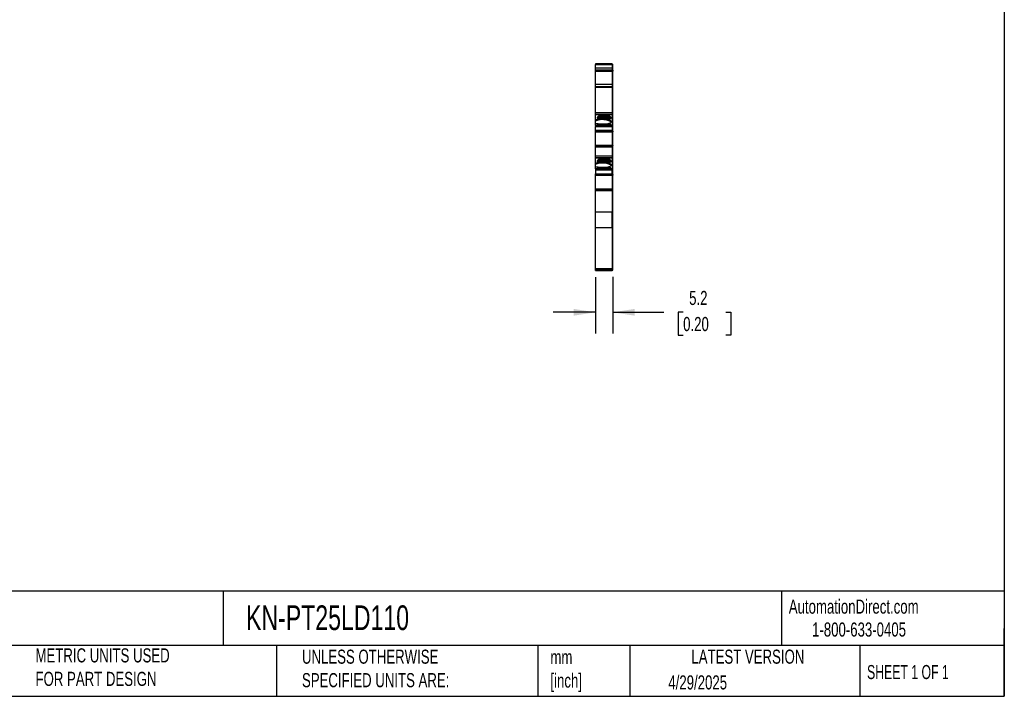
# Model space of a CAD drawing. Header units: millimetres. Extents: x 13 to 546, y 13 to 419.
# Tile 6 of 10: x 250 to 546, y 13 to 216. Entities that reach past the tile are written whole.
import ezdxf

# ---------------------------------------------------------------- set-up
doc = ezdxf.new("R2010")
doc.units = ezdxf.units.MM
doc.header["$LTSCALE"] = 2
doc.linetypes.add('SLD-Solid', pattern=[0])
doc.layers.add('DIMENSIONS', color=140, linetype='SLD-Solid', lineweight=25)
doc.layers.add('TEXT', color=140, linetype='SLD-Solid', lineweight=25)
doc.styles.add('SLDTEXTSTYLE0', font='TXT', dxfattribs={"width": 0.7})
doc.styles.add('SLDTEXTSTYLE1', font='TXT', dxfattribs={"width": 0.65})
doc.dimstyles.new('SLDDIMSTYLE1', dxfattribs={"dimtxt": 4.316016, "dimasz": 6.604, "dimexe": 0, "dimexo": 0.0625, "dimgap": 1.079004, "dimtad": 0, "dimtih": 1, "dimtoh": 1, "dimrnd": 1e-09, "dimzin": 12, "dimdsep": 46, "dimtxsty": 'SLDTEXTSTYLE0', "dimsah": 1, "dimcen": 0.09, "dimadec": 0, "dimazin": 3, "dimtfac": 1, "dimtmove": 0, "dimatfit": 0, "dimfxl": 0, "dimfrac": 2, "dimtolj": 1, "dimtzin": 12, "dimarcsym": 0})

# ---------------------------------------------------------------- blocks, each defined once
blk = doc.blocks.new('_D_3')
at = {"layer": 'DIMENSIONS'}
for p, q in [((423.37, 138.54), (423.37, 121.68)), ((428.52, 138.63), (428.52, 121.68)), ((423.37, 128.03), (410.67, 128.03)), ((428.52, 128.03), (443.82, 128.03)), ((449.67, 128.03), (448.22, 128.03)), ((448.22, 128.03), (448.22, 121.17)), ((462.5, 128.03), (463.95, 128.03)), ((463.95, 128.03), (463.95, 121.17)), ((448.22, 121.17), (449.67, 121.17)), ((463.95, 121.17), (462.5, 121.17))]:
    blk.add_line(p, q, dxfattribs=at)
for points in [[(423.37, 128.03), (416.76, 129.04), (416.76, 127.01)], [(428.52, 128.03), (435.12, 127.01), (435.12, 129.04)]]:
    blk.add_solid(points, dxfattribs=at)
at = {"layer": 'DIMENSIONS', "char_height": 4.233, "attachment_point": 1, "style": 'SLDTEXTSTYLE0'}
for s, insert in [('5.2', (451.47, 134.45)), ('0.20', (449.67, 126.62))]:
    blk.add_mtext(s, dxfattribs=dict(at, insert=insert))

msp = doc.modelspace()

# ---------------------------------------------------------------- linework, layer by layer
for p, q in [((428.366, 202.688), (423.366, 202.688)), ((423.366, 202.688), (423.366, 202.465)), ((423.366, 202.688), (423.759, 202.688)), ((423.759, 202.688), (423.366, 202.688)), ((424.241, 202.688), (423.366, 202.688)), ((423.366, 202.465), (428.366, 202.465)), ((423.366, 201.34), (423.366, 202.465)), ((428.366, 201.34), (423.366, 201.34)), ((423.366, 200.781), (423.366, 201.34)), ((424.166, 202.688), (423.866, 202.688)), ((423.866, 202.688), (423.866, 202.688)), ((423.866, 202.688), (424.166, 202.688)), ((424.166, 202.688), (423.966, 202.688)), ((423.966, 202.688), (423.966, 202.688)), ((423.966, 202.688), (424.166, 202.688)), ((424.241, 202.688), (424.166, 202.688)), ((424.166, 202.688), (424.166, 202.688)), ((424.166, 202.688), (424.166, 202.688)), ((424.166, 202.688), (424.366, 202.688)), ((427.715, 202.688), (424.166, 202.688)), ((424.166, 202.688), (427.715, 202.688)), ((424.366, 202.688), (427.516, 202.688)), ((427.516, 202.688), (427.716, 202.688)), ((427.716, 202.688), (427.641, 202.688)), ((428.366, 202.688), (427.641, 202.688)), ((427.715, 202.688), (427.916, 202.688)), ((427.916, 202.688), (427.715, 202.688)), ((427.716, 202.688), (427.716, 202.688)), ((427.716, 202.688), (428.016, 202.688)), ((428.016, 202.688), (427.716, 202.688)), ((427.716, 202.688), (427.716, 202.688)), ((427.916, 202.688), (427.916, 202.688)), ((428.016, 202.688), (428.016, 202.688)), ((428.116, 202.688), (428.116, 202.688)), ((428.366, 202.688), (428.366, 202.465)), ((428.366, 202.688), (428.366, 202.688)), ((428.366, 202.588), (428.516, 202.588)), ((428.366, 202.588), (428.516, 202.588)), ((428.366, 202.465), (428.366, 201.34)), ((428.366, 202.44), (428.516, 202.44)), ((428.366, 201.383), (428.516, 201.383)), ((428.366, 201.34), (428.366, 200.781)), ((428.516, 201.383), (428.516, 202.44)), ((428.516, 200.873), (428.516, 201.383)), ((428.366, 200.781), (423.366, 200.781)), ((423.366, 200.781), (423.366, 200.765)), ((423.366, 200.765), (428.266, 200.765)), ((423.366, 200.435), (423.366, 200.718)), ((423.366, 200.435), (428.366, 200.435)), ((423.366, 196.62), (423.366, 200.435)), ((428.266, 200.765), (428.266, 200.726)), ((428.266, 200.726), (428.366, 200.726)), ((428.266, 200.726), (428.266, 200.717)), ((428.266, 200.717), (428.366, 200.717)), ((428.366, 200.873), (428.516, 200.873)), ((428.366, 200.823), (428.516, 200.823)), ((428.366, 200.817), (428.516, 200.817)), ((428.366, 200.806), (428.516, 200.806)), ((428.366, 200.765), (428.366, 200.781)), ((428.366, 200.677), (428.366, 200.435)), ((428.366, 200.435), (428.366, 196.62)), ((428.516, 200.41), (428.366, 200.41)), ((428.516, 200.862), (428.516, 200.873)), ((428.516, 200.823), (428.516, 200.862)), ((428.516, 196.56), (428.516, 200.41)), ((423.366, 196.58), (428.366, 196.58)), ((423.366, 196.51), (428.366, 196.51)), ((423.366, 195.737), (423.366, 196.51)), ((428.366, 195.737), (423.366, 195.737)), ((423.366, 195.737), (423.366, 195.659)), ((423.366, 195.659), (428.366, 195.659)), ((423.366, 187.883), (423.366, 195.659)), ((428.366, 196.51), (428.366, 195.737)), ((428.366, 196.479), (428.516, 196.479)), ((428.366, 196.416), (428.516, 196.416)), ((428.366, 195.737), (428.366, 195.659)), ((428.366, 195.711), (428.516, 195.711)), ((428.366, 195.659), (428.366, 187.883)), ((428.366, 195.659), (428.516, 195.659)), ((428.516, 195.711), (428.516, 196.416)), ((428.516, 187.883), (428.516, 195.659)), ((428.366, 187.883), (423.366, 187.883)), ((423.366, 187.475), (423.366, 187.883)), ((428.366, 187.475), (423.366, 187.475)), ((423.366, 187.475), (423.366, 187.473)), ((423.366, 187.473), (424.066, 187.473)), ((423.366, 187.337), (423.366, 187.473)), ((425.158, 187.337), (423.366, 187.337)), ((423.366, 185.797), (423.366, 187.337)), ((424.166, 186.598), (423.866, 186.598)), ((423.866, 186.598), (423.866, 186.251)), ((424.166, 186.405), (423.866, 186.405)), ((424.066, 187.473), (424.066, 187.337)), ((424.166, 186.871), (424.166, 186.598)), ((424.166, 186.598), (424.166, 186.405)), ((424.241, 186.851), (424.241, 186.603)), ((424.241, 186.603), (425.354, 186.603)), ((425.354, 186.489), (424.241, 186.489)), ((424.241, 186.489), (424.241, 186.382)), ((425.464, 186.382), (424.241, 186.382)), ((425.354, 186.301), (424.241, 186.301)), ((424.241, 186.297), (424.241, 186.191)), ((424.241, 186.297), (425.354, 186.297)), ((424.566, 186.923), (424.366, 186.923)), ((424.541, 186.89), (424.391, 186.89)), ((425.087, 187.121), (424.959, 187.059)), ((426.794, 187.121), (425.087, 187.121)), ((425.354, 186.489), (425.354, 186.603)), ((425.354, 186.301), (425.354, 186.297)), ((425.426, 186.292), (425.354, 186.3)), ((425.38, 187.185), (426.501, 187.185)), ((425.464, 186.382), (425.462, 186.456)), ((425.578, 186.391), (425.578, 186.408)), ((426.304, 186.408), (426.303, 186.391)), ((426.417, 186.382), (426.419, 186.456)), ((427.641, 186.382), (426.417, 186.382)), ((426.527, 186.489), (426.527, 186.603)), ((426.527, 186.603), (427.641, 186.603)), ((427.641, 186.489), (426.527, 186.489)), ((427.641, 186.301), (426.527, 186.301)), ((426.527, 186.301), (426.527, 186.297)), ((427.641, 186.297), (426.527, 186.297)), ((428.366, 187.337), (426.723, 187.337)), ((426.922, 187.059), (426.794, 187.121)), ((427.516, 186.923), (427.315, 186.923)), ((427.491, 186.89), (427.341, 186.89)), ((427.641, 186.603), (427.641, 186.851)), ((427.641, 186.382), (427.641, 186.489)), ((427.641, 186.191), (427.641, 186.297)), ((427.716, 186.598), (427.716, 186.871)), ((428.016, 186.598), (427.716, 186.598)), ((427.716, 186.405), (427.716, 186.598)), ((428.016, 186.405), (427.716, 186.405)), ((428.366, 187.473), (427.816, 187.473)), ((427.816, 187.473), (427.816, 187.337)), ((428.016, 186.251), (428.016, 186.598)), ((428.366, 187.883), (428.366, 187.475)), ((428.366, 187.883), (428.516, 187.883)), ((428.366, 187.473), (428.366, 187.475)), ((428.366, 187.473), (428.366, 187.337)), ((428.516, 187.468), (428.366, 187.468)), ((428.366, 187.462), (428.516, 187.462)), ((428.366, 187.337), (428.366, 184.122)), ((428.366, 187.229), (428.516, 187.229)), ((428.516, 187.462), (428.516, 187.468)), ((428.516, 187.31), (428.516, 187.462)), ((428.516, 184.026), (428.516, 187.229)), ((423.759, 185.797), (423.366, 185.797)), ((423.366, 185.552), (423.366, 185.797)), ((423.58, 185.552), (423.366, 185.552)), ((423.366, 184.761), (423.366, 185.552)), ((423.366, 184.761), (423.759, 184.761)), ((423.366, 184.122), (423.366, 184.761)), ((428.366, 184.122), (423.366, 184.122)), ((423.366, 184.122), (423.366, 183.833)), ((423.366, 183.833), (428.366, 183.833)), ((423.366, 182.667), (423.366, 183.833)), ((423.866, 186.251), (424.166, 186.251)), ((423.966, 184.438), (423.966, 184.229)), ((424.149, 184.296), (424.166, 184.49)), ((427.732, 184.296), (424.149, 184.296)), ((424.166, 186.251), (424.166, 186.172)), ((427.715, 184.49), (424.166, 184.49)), ((424.166, 184.177), (427.715, 184.177)), ((424.241, 186.191), (424.241, 186.132)), ((424.366, 186.12), (427.516, 186.12)), ((427.491, 186.153), (424.391, 186.153)), ((427.491, 186.12), (427.491, 186.153)), ((427.641, 186.132), (427.641, 186.191)), ((427.715, 184.49), (427.732, 184.296)), ((427.716, 186.172), (427.716, 186.251)), ((427.716, 186.251), (428.016, 186.251)), ((427.916, 184.229), (427.916, 184.438)), ((428.116, 185.227), (428.116, 185.331)), ((428.366, 184.122), (428.366, 183.833)), ((428.366, 184.026), (428.516, 184.026)), ((428.366, 183.833), (428.366, 182.667)), ((428.366, 183.833), (428.516, 183.833)), ((428.516, 182.739), (428.516, 183.833)), ((428.366, 182.667), (423.366, 182.667)), ((423.366, 182.342), (423.366, 182.667)), ((428.366, 182.342), (423.366, 182.342)), ((423.366, 182.267), (423.366, 182.292)), ((423.366, 182.267), (428.366, 182.267)), ((423.366, 178.068), (423.366, 182.267)), ((428.366, 182.739), (428.516, 182.739)), ((428.366, 182.667), (428.366, 182.342)), ((428.366, 182.442), (428.516, 182.442)), ((428.366, 182.342), (428.366, 182.267)), ((428.516, 182.267), (428.366, 182.267)), ((428.366, 182.267), (428.366, 178.068)), ((428.516, 182.442), (428.516, 182.739)), ((428.516, 182.442), (428.516, 182.267)), ((428.516, 178.068), (428.516, 182.267)), ((428.366, 178.068), (423.366, 178.068)), ((423.366, 178.043), (423.366, 178.068)), ((423.366, 177.993), (428.366, 177.993)), ((423.366, 177.668), (423.366, 177.993)), ((423.366, 177.993), (428.266, 177.993)), ((423.366, 177.993), (423.366, 177.993)), ((423.366, 177.668), (428.366, 177.668)), ((423.366, 174.864), (423.366, 177.668)), ((428.266, 177.993), (428.266, 177.993)), ((428.366, 177.993), (428.266, 177.993)), ((428.366, 178.068), (428.366, 178.043)), ((428.366, 178.068), (428.516, 178.068)), ((428.366, 177.993), (428.366, 177.668)), ((428.366, 177.993), (428.366, 177.993)), ((428.366, 177.993), (428.366, 177.993)), ((428.366, 177.893), (428.516, 177.893)), ((428.366, 177.893), (428.516, 177.893)), ((428.366, 177.668), (428.366, 174.864)), ((428.366, 177.597), (428.516, 177.597)), ((428.516, 178.068), (428.516, 177.974)), ((428.516, 177.597), (428.516, 177.893)), ((428.516, 177.893), (428.516, 177.893)), ((428.516, 174.864), (428.516, 177.597)), ((428.366, 174.864), (423.366, 174.864)), ((423.366, 174.456), (423.366, 174.864)), ((428.366, 174.456), (423.366, 174.456)), ((423.366, 174.456), (423.366, 174.454)), ((423.366, 174.454), (424.066, 174.454)), ((423.366, 174.318), (423.366, 174.454)), ((424.066, 174.454), (424.066, 174.318)), ((428.366, 174.454), (427.816, 174.454)), ((427.816, 174.454), (427.816, 174.318)), ((428.366, 174.864), (428.366, 174.456)), ((428.366, 174.864), (428.516, 174.864)), ((428.366, 174.454), (428.366, 174.456)), ((428.366, 174.454), (428.366, 174.318)), ((428.516, 174.449), (428.366, 174.449)), ((428.366, 174.443), (428.516, 174.443)), ((428.516, 174.443), (428.516, 174.449)), ((428.516, 174.291), (428.516, 174.443)), ((425.158, 174.318), (423.366, 174.318)), ((423.366, 172.778), (423.366, 174.318)), ((423.759, 172.778), (423.366, 172.778)), ((423.366, 172.533), (423.366, 172.778)), ((423.58, 172.533), (423.366, 172.533)), ((423.366, 171.743), (423.366, 172.533)), ((423.366, 171.743), (423.759, 171.743)), ((423.366, 171.104), (423.366, 171.743)), ((424.166, 173.579), (423.866, 173.579)), ((423.866, 173.579), (423.866, 173.232)), ((424.166, 173.386), (423.866, 173.386)), ((423.866, 173.232), (424.166, 173.232)), ((424.166, 173.852), (424.166, 173.579)), ((424.166, 173.579), (424.166, 173.386)), ((424.166, 173.232), (424.166, 173.153)), ((424.241, 173.833), (424.241, 173.585)), ((424.241, 173.585), (425.354, 173.585)), ((425.354, 173.471), (424.241, 173.471)), ((424.241, 173.471), (424.241, 173.363)), ((425.464, 173.363), (424.241, 173.363)), ((425.354, 173.282), (424.241, 173.282)), ((424.241, 173.278), (424.241, 173.173)), ((424.241, 173.278), (425.354, 173.278)), ((424.241, 173.173), (424.241, 173.113)), ((424.566, 173.904), (424.366, 173.904)), ((424.366, 173.102), (427.516, 173.102)), ((424.541, 173.872), (424.391, 173.872)), ((427.491, 173.134), (424.391, 173.134)), ((425.087, 174.102), (424.959, 174.04)), ((426.794, 174.102), (425.087, 174.102)), ((425.354, 173.471), (425.354, 173.585)), ((425.426, 173.274), (425.354, 173.282)), ((425.354, 173.282), (425.354, 173.278)), ((425.38, 174.166), (426.501, 174.166)), ((425.464, 173.363), (425.462, 173.438)), ((425.578, 173.373), (425.578, 173.39)), ((426.304, 173.39), (426.303, 173.373)), ((426.417, 173.363), (426.419, 173.438)), ((427.641, 173.363), (426.417, 173.363)), ((426.527, 173.471), (426.527, 173.585)), ((426.527, 173.585), (427.641, 173.585)), ((427.641, 173.471), (426.527, 173.471)), ((427.641, 173.282), (426.527, 173.282)), ((426.527, 173.282), (426.527, 173.278)), ((427.641, 173.278), (426.527, 173.278)), ((428.366, 174.318), (426.723, 174.318)), ((426.922, 174.04), (426.794, 174.102)), ((427.516, 173.904), (427.315, 173.904)), ((427.491, 173.872), (427.341, 173.872)), ((427.491, 173.102), (427.491, 173.134)), ((427.641, 173.585), (427.641, 173.833)), ((427.641, 173.363), (427.641, 173.471)), ((427.641, 173.173), (427.641, 173.278)), ((427.641, 173.113), (427.641, 173.173)), ((427.716, 173.579), (427.716, 173.852)), ((428.016, 173.579), (427.716, 173.579)), ((427.716, 173.386), (427.716, 173.579)), ((428.016, 173.386), (427.716, 173.386)), ((427.716, 173.153), (427.716, 173.232)), ((427.716, 173.232), (428.016, 173.232)), ((428.016, 173.232), (428.016, 173.579)), ((428.116, 172.209), (428.116, 172.312)), ((428.366, 174.318), (428.366, 171.104)), ((428.366, 174.21), (428.516, 174.21)), ((428.516, 171.007), (428.516, 174.21)), ((428.366, 171.104), (423.366, 171.104)), ((423.366, 171.104), (423.366, 170.814)), ((423.366, 170.814), (423.366, 169.649)), ((423.366, 170.814), (428.366, 170.814)), ((423.366, 169.649), (428.366, 169.649)), ((423.366, 169.323), (423.366, 169.649)), ((428.366, 169.323), (423.366, 169.323)), ((423.366, 169.248), (423.366, 169.273)), ((423.366, 169.248), (428.366, 169.248)), ((423.366, 165.049), (423.366, 169.248)), ((423.966, 171.419), (423.966, 171.21)), ((424.149, 171.278), (424.166, 171.471)), ((427.732, 171.278), (424.149, 171.278)), ((427.715, 171.471), (424.166, 171.471)), ((424.166, 171.158), (427.715, 171.158)), ((427.715, 171.471), (427.732, 171.278)), ((427.916, 171.21), (427.916, 171.419)), ((428.366, 171.104), (428.366, 170.814)), ((428.366, 171.007), (428.516, 171.007)), ((428.366, 169.649), (428.366, 170.814)), ((428.366, 170.814), (428.516, 170.814)), ((428.366, 169.72), (428.516, 169.72)), ((428.366, 169.649), (428.366, 169.323)), ((428.366, 169.423), (428.516, 169.423)), ((428.366, 169.323), (428.366, 169.248)), ((428.516, 169.248), (428.366, 169.248)), ((428.366, 169.248), (428.366, 165.049)), ((428.516, 169.72), (428.516, 170.814)), ((428.516, 169.423), (428.516, 169.72)), ((428.516, 169.423), (428.516, 169.248)), ((428.516, 165.049), (428.516, 169.248)), ((428.366, 165.049), (423.366, 165.049)), ((423.366, 165.025), (423.366, 165.049)), ((423.366, 164.974), (428.366, 164.974)), ((423.366, 164.649), (423.366, 164.974)), ((423.366, 164.974), (428.266, 164.974)), ((423.366, 164.649), (428.366, 164.649)), ((423.366, 158.057), (423.366, 164.649)), ((428.266, 164.974), (428.266, 164.974)), ((428.366, 164.974), (428.266, 164.974)), ((428.366, 165.049), (428.366, 165.024)), ((428.366, 165.049), (428.516, 165.049)), ((428.366, 164.974), (428.366, 164.649)), ((428.366, 164.874), (428.516, 164.874)), ((428.366, 164.874), (428.516, 164.874)), ((428.366, 164.649), (428.366, 158.057)), ((428.366, 164.578), (428.516, 164.578)), ((428.516, 165.049), (428.516, 164.955)), ((428.516, 164.578), (428.516, 164.874)), ((428.516, 164.874), (428.516, 164.874)), ((428.516, 158.057), (428.516, 164.578)), ((428.366, 158.057), (423.366, 158.057)), ((423.366, 153.488), (423.366, 158.057)), ((428.366, 153.488), (428.366, 158.057)), ((428.366, 158.057), (428.516, 158.057)), ((423.366, 153.488), (428.366, 153.488)), ((423.366, 141.081), (423.366, 153.488)), ((428.366, 153.58), (428.516, 153.58)), ((428.366, 153.488), (428.366, 141.081)), ((428.516, 141.173), (428.516, 153.58)), ((428.366, 141.081), (423.366, 141.081)), ((423.366, 140.835), (423.366, 141.081)), ((423.366, 140.835), (428.366, 140.835)), ((423.366, 140.573), (423.366, 140.835)), ((423.366, 140.573), (428.366, 140.573)), ((428.366, 141.173), (428.516, 141.173)), ((428.366, 140.835), (428.366, 141.081)), ((428.366, 140.935), (428.516, 140.935)), ((428.366, 140.573), (428.366, 140.835)), ((428.366, 140.673), (428.516, 140.673)), ((428.516, 140.673), (428.516, 140.857))]:
    msp.add_line(p, q)
at = {"flags": 128}
for points in [[(423.759, 202.688), (424.114, 202.688), (424.516, 202.688), (424.952, 202.688), (425.409, 202.688), (425.87, 202.688), (426.322, 202.688), (426.749, 202.688), (427.137, 202.688), (427.473, 202.688), (427.747, 202.688), (427.95, 202.688), (428.074, 202.688), (428.116, 202.688)], [(428.116, 202.688), (428.074, 202.688), (427.95, 202.688), (427.747, 202.688), (427.473, 202.688), (427.137, 202.688), (426.749, 202.688), (426.322, 202.688), (425.87, 202.688), (425.409, 202.688), (424.952, 202.688), (424.516, 202.688), (424.114, 202.688), (423.759, 202.688)], [(424.241, 186.718), (424.224, 186.714), (424.199, 186.706), (424.181, 186.697), (424.169, 186.688), (424.166, 186.678)], [(425.158, 187.337), (424.992, 187.272), (424.903, 187.197), (424.9, 187.119), (424.982, 187.045), (425.143, 186.979), (425.369, 186.927), (425.643, 186.895), (425.941, 186.884), (426.238, 186.895), (426.512, 186.927), (426.738, 186.979), (426.899, 187.045), (426.981, 187.119), (426.978, 187.197), (426.89, 187.272), (426.723, 187.337)], [(427.716, 186.678), (427.712, 186.688), (427.7, 186.697), (427.682, 186.706), (427.657, 186.714), (427.641, 186.718)], [(428.116, 185.331), (428.074, 185.45), (427.95, 185.565), (427.747, 185.672), (427.473, 185.769), (427.137, 185.851), (426.749, 185.915), (426.322, 185.961), (425.87, 185.986), (425.409, 185.99), (424.952, 185.971), (424.516, 185.932), (424.114, 185.873), (423.759, 185.797)], [(423.759, 184.761), (424.114, 184.685), (424.516, 184.626), (424.952, 184.587), (425.409, 184.569), (425.87, 184.572), (426.322, 184.597), (426.749, 184.643), (427.137, 184.707), (427.473, 184.789), (427.747, 184.886), (427.95, 184.993), (428.074, 185.108), (428.116, 185.227)], [(428.116, 172.312), (428.074, 172.431), (427.95, 172.546), (427.747, 172.654), (427.473, 172.75), (427.137, 172.832), (426.749, 172.897), (426.322, 172.942), (425.87, 172.967), (425.409, 172.971), (424.952, 172.953), (424.516, 172.914), (424.114, 172.855), (423.759, 172.778)], [(423.759, 171.743), (424.114, 171.666), (424.516, 171.607), (424.952, 171.568), (425.409, 171.55), (425.87, 171.553), (426.322, 171.578), (426.749, 171.624), (427.137, 171.689), (427.473, 171.771), (427.747, 171.867), (427.95, 171.974), (428.074, 172.09), (428.116, 172.209)], [(424.241, 173.699), (424.224, 173.696), (424.199, 173.688), (424.181, 173.679), (424.169, 173.669), (424.166, 173.659)], [(425.158, 174.318), (424.992, 174.253), (424.903, 174.179), (424.9, 174.101), (424.982, 174.026), (425.143, 173.96), (425.369, 173.909), (425.643, 173.876), (425.941, 173.865), (426.238, 173.876), (426.512, 173.909), (426.738, 173.96), (426.899, 174.026), (426.981, 174.101), (426.978, 174.179), (426.89, 174.253), (426.723, 174.318)], [(427.716, 173.659), (427.712, 173.669), (427.7, 173.679), (427.682, 173.688), (427.657, 173.696), (427.641, 173.699)]]:
    msp.add_lwpolyline(points, dxfattribs=at)
for centre, radius, start, end in [((424.319, 186.691), 0.237, 78.631, 130.39064), ((424.579, 186.399), 0.524, 73.53193, 91.45329), ((425.941, 191.227), 4.493, 254.33689, 285.66312), ((424.853, 186.936), 0.775, 321.78642, 327.82232), ((425.941, 184.229), 2.209, 80.54575, 99.45425), ((427.028, 186.936), 0.775, 212.17768, 218.21358), ((427.302, 186.399), 0.524, 88.54678, 106.46806), ((427.562, 186.691), 0.237, 49.60936, 101.36904), ((425.444, 180.452), 5.43, 60.59908, 110.07947), ((424.319, 186.352), 0.237, 229.60912, 281.36924), ((427.562, 186.352), 0.237, 258.63095, 310.39069), ((425.444, 167.433), 5.43, 60.59908, 110.07947), ((424.319, 173.672), 0.237, 78.631, 130.39064), ((424.319, 173.334), 0.237, 229.6091, 281.36927), ((424.579, 173.38), 0.524, 73.53193, 91.4533), ((425.941, 178.209), 4.493, 254.33689, 285.66312), ((424.853, 173.917), 0.775, 321.78642, 327.82232), ((425.941, 171.21), 2.209, 80.54575, 99.45425), ((427.028, 173.917), 0.775, 212.17768, 218.21358), ((427.302, 173.38), 0.524, 88.54678, 106.46806), ((427.562, 173.672), 0.237, 49.60937, 101.36905), ((427.562, 173.334), 0.237, 258.63095, 310.39069)]:
    msp.add_arc(centre, radius, start, end)
for centre, major_axis, ratio, start_param, end_param in [((425.941, 187.903), (1.05, 0), 0.8095973, 3.8713224, 4.3121344), ((425.941, 187.903), (1.05, 0), 0.8095973, 5.1126435, 5.5534556), ((425.566, 183.592), (0, 3.123), 0.8164966, 0.7871279, 0.8925205), ((424.166, 184.438), (0.201, 0), 0.2578341, 1.5707963, 3.1415927), ((424.149, 184.245), (0.201, 0), 0.2578341, 1.5707963, 2.7209944), ((424.166, 184.229), (0.201, 0), 0.2578341, 3.1415927, 4.712389), ((427.715, 184.438), (0.201, 0), 0.2578341, 0, 1.570796), ((427.715, 184.229), (0.201, 0), 0.2578341, 4.712389, 6.2831853), ((427.732, 184.245), (0.201, 0), 0.2578341, 0.4205982, 1.5707963), ((425.566, 170.573), (0, 3.123), 0.8164966, 0.7871277, 0.8925204), ((425.941, 174.885), (1.05, 0), 0.8095973, 3.8713224, 4.3121344), ((425.941, 174.885), (1.05, 0), 0.8095973, 5.1126435, 5.5534556), ((424.166, 171.419), (0.201, 0), 0.2578341, 1.5707963, 3.1415927), ((424.149, 171.226), (0.201, 0), 0.2578341, 1.5707963, 2.7209946), ((424.166, 171.21), (0.201, 0), 0.2578341, 3.1415927, 4.712389), ((427.715, 171.419), (0.201, 0), 0.2578341, 0, 1.570796), ((427.715, 171.21), (0.201, 0), 0.2578341, 4.712389, 6.2831852), ((427.732, 171.226), (0.201, 0), 0.2578341, 0.4205981, 1.5707963)]:
    msp.add_ellipse(centre, major_axis=major_axis, ratio=ratio, start_param=start_param, end_param=end_param)
for points, knots in [([(428.516, 202.44), (428.516, 202.482), (428.516, 202.52), (428.516, 202.573), (428.516, 202.588), (428.516, 202.588)], [0, 0, 0, 0, 0.5, 0.5, 1, 1, 1, 1]), ([(428.516, 200.737), (428.516, 200.695), (428.516, 200.588), (428.516, 200.477), (428.516, 200.41)], [0, 0, 0, 0, 0.3920398, 1, 1, 1, 1]), ([(424.241, 186.851), (424.241, 186.862), (424.257, 186.872), (424.312, 186.886), (424.351, 186.89), (424.391, 186.89)], [0, 0, 0, 0, 0.5, 0.5, 1, 1, 1, 1]), ([(424.241, 186.603), (424.241, 186.597), (424.241, 186.581), (424.241, 186.54), (424.241, 186.514), (424.241, 186.489)], [0, 0, 0, 0, 0.5, 0.5, 1, 1, 1, 1]), ([(427.181, 186.87), (427.156, 186.861), (427.106, 186.845), (427.024, 186.823), (426.935, 186.802), (426.841, 186.783), (426.74, 186.766), (426.565, 186.741), (426.3, 186.716), (425.941, 186.706), (425.581, 186.716), (425.279, 186.745), (425.039, 186.782), (424.853, 186.821), (424.751, 186.853), (424.701, 186.87)], [0, 0, 0, 0, 0.0421117, 0.0837286, 0.1251011, 0.1664839, 0.2081316, 0.250294, 0.3750984, 0.5000904, 0.6248949, 0.749887, 0.833557, 0.9162485, 1, 1, 1, 1]), ([(425.354, 186.603), (425.373, 186.608), (425.411, 186.617), (425.474, 186.629), (425.54, 186.64), (425.638, 186.652), (425.771, 186.663), (425.94, 186.667), (426.11, 186.663), (426.268, 186.65), (426.411, 186.63), (426.488, 186.612), (426.527, 186.603)], [0, 0, 0, 0, 0.0602697, 0.1200562, 0.1798933, 0.2403137, 0.3700145, 0.5001284, 0.6298294, 0.7599435, 0.879871, 1, 1, 1, 1]), ([(425.462, 186.456), (425.452, 186.463), (425.431, 186.476), (425.394, 186.487), (425.367, 186.489), (425.354, 186.489)], [0, 0, 0, 0, 0.3172218, 0.6450837, 1, 1, 1, 1]), ([(426.527, 186.297), (426.508, 186.292), (426.47, 186.283), (426.408, 186.271), (426.341, 186.261), (426.243, 186.248), (426.11, 186.237), (425.941, 186.233), (425.771, 186.237), (425.614, 186.25), (425.471, 186.27), (425.393, 186.288), (425.354, 186.297)], [0, 0, 0, 0, 0.0602697, 0.1200562, 0.1798933, 0.2403137, 0.3700145, 0.5001284, 0.6298294, 0.7599435, 0.879871, 1, 1, 1, 1]), ([(425.905, 186.235), (425.82, 186.238), (425.638, 186.243), (425.497, 186.273), (425.421, 186.29)], [0, 0, 0, 0, 0.46635737, 1, 1, 1, 1]), ([(425.578, 186.408), (425.566, 186.414), (425.545, 186.423), (425.512, 186.436), (425.485, 186.447), (425.469, 186.454), (425.462, 186.456)], [0, 0, 0, 0, 0.3320969, 0.61117, 0.8339341, 1, 1, 1, 1]), ([(425.578, 186.391), (425.567, 186.389), (425.544, 186.386), (425.505, 186.383), (425.478, 186.382), (425.464, 186.382)], [0, 0, 0, 0, 0.3357194, 0.6642806, 1, 1, 1, 1]), ([(426.303, 186.391), (426.281, 186.395), (426.238, 186.402), (426.168, 186.41), (426.095, 186.416), (426.019, 186.42), (425.934, 186.421), (425.842, 186.419), (425.748, 186.414), (425.658, 186.404), (425.605, 186.396), (425.578, 186.391)], [0, 0, 0, 0, 0.1010688, 0.2001027, 0.2986146, 0.398141, 0.5001727, 0.6266273, 0.7560165, 0.877292, 1, 1, 1, 1]), ([(426.46, 186.29), (426.384, 186.273), (426.243, 186.243), (426.061, 186.238), (425.976, 186.235)], [0, 0, 0, 0, 0.5337672, 1, 1, 1, 1]), ([(426.417, 186.382), (426.403, 186.382), (426.377, 186.383), (426.337, 186.386), (426.315, 186.389), (426.303, 186.391)], [0, 0, 0, 0, 0.3357194, 0.6642806, 1, 1, 1, 1]), ([(426.304, 186.408), (426.309, 186.421), (426.319, 186.443), (426.337, 186.475), (426.354, 186.501), (426.367, 186.516), (426.372, 186.523)], [0, 0, 0, 0, 0.3068807, 0.5758818, 0.8069791, 1, 1, 1, 1]), ([(426.419, 186.456), (426.403, 186.45), (426.361, 186.434), (426.325, 186.418), (426.304, 186.408)], [0, 0, 0, 0, 0.389276, 1, 1, 1, 1]), ([(426.372, 186.523), (426.381, 186.533), (426.402, 186.555), (426.44, 186.579), (426.484, 186.597), (426.513, 186.601), (426.527, 186.603)], [0, 0, 0, 0, 0.2204753, 0.4990753, 0.7481191, 1, 1, 1, 1]), ([(426.527, 186.489), (426.507, 186.488), (426.468, 186.486), (426.435, 186.466), (426.419, 186.456)], [0, 0, 0, 0, 0.5214849, 1, 1, 1, 1]), ([(427.341, 186.89), (427.325, 186.89), (427.294, 186.889), (427.251, 186.885), (427.211, 186.879), (427.191, 186.873), (427.181, 186.87)], [0, 0, 0, 0, 0.2492334, 0.4999587, 0.7492415, 1, 1, 1, 1]), ([(427.491, 186.89), (427.53, 186.89), (427.569, 186.886), (427.624, 186.872), (427.641, 186.862), (427.641, 186.851)], [0, 0, 0, 0, 0.5, 0.5, 1, 1, 1, 1]), ([(427.641, 186.489), (427.641, 186.514), (427.641, 186.54), (427.641, 186.581), (427.641, 186.597), (427.641, 186.603)], [0, 0, 0, 0, 0.5, 0.5, 1, 1, 1, 1]), ([(428.516, 187.468), (428.516, 187.501), (428.516, 187.567), (428.516, 187.671), (428.516, 187.776), (428.516, 187.847), (428.516, 187.883)], [0, 0, 0, 0, 0.25118604, 0.5, 0.74881396, 1, 1, 1, 1]), ([(424.241, 186.191), (424.241, 186.188), (424.243, 186.181), (424.259, 186.172), (424.287, 186.162), (424.331, 186.154), (424.371, 186.153), (424.391, 186.153)], [0, 0, 0, 0, 0.168224, 0.3311335, 0.500763, 0.7495865, 1, 1, 1, 1]), ([(427.641, 186.191), (427.641, 186.181), (427.624, 186.171), (427.569, 186.157), (427.53, 186.153), (427.491, 186.153)], [0, 0, 0, 0, 0.5, 0.5, 1, 1, 1, 1]), ([(428.516, 183.833), (428.516, 183.876), (428.516, 183.92), (428.516, 183.989), (428.516, 184.015), (428.516, 184.026)], [0, 0, 0, 0, 0.5, 0.5, 1, 1, 1, 1]), ([(428.516, 174.449), (428.516, 174.482), (428.516, 174.549), (428.516, 174.652), (428.516, 174.758), (428.516, 174.829), (428.516, 174.864)], [0, 0, 0, 0, 0.251186, 0.5, 0.748814, 1, 1, 1, 1]), ([(424.241, 173.833), (424.241, 173.843), (424.257, 173.853), (424.312, 173.867), (424.351, 173.872), (424.391, 173.872)], [0, 0, 0, 0, 0.5, 0.5, 1, 1, 1, 1]), ([(424.241, 173.585), (424.241, 173.578), (424.241, 173.563), (424.241, 173.521), (424.241, 173.495), (424.241, 173.471)], [0, 0, 0, 0, 0.5, 0.5, 1, 1, 1, 1]), ([(424.241, 173.173), (424.241, 173.169), (424.243, 173.163), (424.259, 173.153), (424.287, 173.144), (424.331, 173.135), (424.371, 173.134), (424.391, 173.134)], [0, 0, 0, 0, 0.16822397, 0.33113348, 0.50076297, 0.74958648, 1, 1, 1, 1]), ([(427.181, 173.851), (427.156, 173.843), (427.106, 173.826), (427.024, 173.804), (426.935, 173.783), (426.841, 173.764), (426.74, 173.747), (426.565, 173.722), (426.3, 173.697), (425.941, 173.687), (425.581, 173.697), (425.279, 173.726), (425.039, 173.763), (424.853, 173.803), (424.751, 173.835), (424.701, 173.851)], [0, 0, 0, 0, 0.0421117, 0.0837286, 0.1251011, 0.1664839, 0.2081316, 0.250294, 0.3750984, 0.5000904, 0.6248949, 0.749887, 0.833557, 0.9162485, 1, 1, 1, 1]), ([(425.354, 173.585), (425.373, 173.589), (425.411, 173.599), (425.474, 173.611), (425.54, 173.621), (425.638, 173.633), (425.771, 173.644), (425.94, 173.649), (426.11, 173.644), (426.268, 173.631), (426.411, 173.612), (426.488, 173.594), (426.527, 173.585)], [0, 0, 0, 0, 0.0602697, 0.1200562, 0.1798933, 0.2403137, 0.3700145, 0.5001284, 0.6298294, 0.7599435, 0.879871, 1, 1, 1, 1]), ([(425.462, 173.438), (425.452, 173.444), (425.431, 173.458), (425.394, 173.469), (425.367, 173.47), (425.354, 173.471)], [0, 0, 0, 0, 0.3172218, 0.6450837, 1, 1, 1, 1]), ([(426.527, 173.278), (426.508, 173.274), (426.47, 173.265), (426.408, 173.252), (426.341, 173.242), (426.243, 173.23), (426.11, 173.219), (425.941, 173.214), (425.771, 173.219), (425.614, 173.232), (425.471, 173.251), (425.393, 173.269), (425.354, 173.278)], [0, 0, 0, 0, 0.0602697, 0.1200562, 0.1798933, 0.2403137, 0.3700145, 0.5001284, 0.6298294, 0.7599435, 0.879871, 1, 1, 1, 1]), ([(425.905, 173.217), (425.82, 173.219), (425.638, 173.224), (425.497, 173.255), (425.421, 173.271)], [0, 0, 0, 0, 0.4663574, 1, 1, 1, 1]), ([(425.578, 173.39), (425.566, 173.395), (425.545, 173.404), (425.512, 173.418), (425.485, 173.429), (425.469, 173.435), (425.462, 173.438)], [0, 0, 0, 0, 0.3320969, 0.61117, 0.8339341, 1, 1, 1, 1]), ([(425.578, 173.373), (425.567, 173.371), (425.544, 173.367), (425.505, 173.364), (425.478, 173.363), (425.464, 173.363)], [0, 0, 0, 0, 0.33571945, 0.66428055, 1, 1, 1, 1]), ([(426.303, 173.373), (426.281, 173.376), (426.238, 173.383), (426.168, 173.392), (426.095, 173.398), (426.019, 173.401), (425.934, 173.403), (425.842, 173.401), (425.748, 173.395), (425.658, 173.386), (425.605, 173.377), (425.578, 173.373)], [0, 0, 0, 0, 0.1010688, 0.2001027, 0.2986146, 0.398141, 0.5001727, 0.6266273, 0.7560165, 0.877292, 1, 1, 1, 1]), ([(426.46, 173.271), (426.384, 173.255), (426.243, 173.224), (426.061, 173.219), (425.976, 173.217)], [0, 0, 0, 0, 0.5337672, 1, 1, 1, 1]), ([(426.417, 173.363), (426.403, 173.363), (426.377, 173.364), (426.337, 173.367), (426.315, 173.371), (426.303, 173.373)], [0, 0, 0, 0, 0.33571945, 0.66428055, 1, 1, 1, 1]), ([(426.304, 173.39), (426.309, 173.402), (426.319, 173.425), (426.337, 173.456), (426.354, 173.483), (426.367, 173.498), (426.372, 173.504)], [0, 0, 0, 0, 0.3068807, 0.5758818, 0.8069791, 1, 1, 1, 1]), ([(426.419, 173.438), (426.403, 173.431), (426.361, 173.415), (426.325, 173.399), (426.304, 173.39)], [0, 0, 0, 0, 0.389276, 1, 1, 1, 1]), ([(426.372, 173.504), (426.381, 173.514), (426.402, 173.536), (426.44, 173.561), (426.484, 173.578), (426.513, 173.583), (426.527, 173.585)], [0, 0, 0, 0, 0.2204753, 0.4990753, 0.7481191, 1, 1, 1, 1]), ([(426.527, 173.471), (426.507, 173.47), (426.468, 173.467), (426.435, 173.447), (426.419, 173.438)], [0, 0, 0, 0, 0.5214849, 1, 1, 1, 1]), ([(427.341, 173.872), (427.325, 173.871), (427.294, 173.871), (427.251, 173.866), (427.211, 173.86), (427.191, 173.854), (427.181, 173.851)], [0, 0, 0, 0, 0.24923338, 0.49995866, 0.74924149, 1, 1, 1, 1]), ([(427.491, 173.872), (427.53, 173.872), (427.569, 173.867), (427.624, 173.853), (427.641, 173.843), (427.641, 173.833)], [0, 0, 0, 0, 0.5, 0.5, 1, 1, 1, 1]), ([(427.641, 173.173), (427.641, 173.163), (427.624, 173.152), (427.569, 173.138), (427.53, 173.134), (427.491, 173.134)], [0, 0, 0, 0, 0.5, 0.5, 1, 1, 1, 1]), ([(427.641, 173.471), (427.641, 173.495), (427.641, 173.521), (427.641, 173.563), (427.641, 173.578), (427.641, 173.585)], [0, 0, 0, 0, 0.5, 0.5, 1, 1, 1, 1]), ([(428.516, 170.814), (428.516, 170.858), (428.516, 170.901), (428.516, 170.97), (428.516, 170.996), (428.516, 171.007)], [0, 0, 0, 0, 0.5, 0.5, 1, 1, 1, 1]), ([(428.516, 153.58), (428.516, 153.77), (428.516, 154.024), (428.516, 154.635), (428.516, 154.992), (428.516, 155.781), (428.516, 156.213), (428.516, 157.116), (428.516, 157.586), (428.516, 158.057)], [0, 0, 0, 0, 0.25, 0.25, 0.5, 0.5, 0.75, 0.75, 1, 1, 1, 1]), ([(428.516, 140.947), (428.516, 140.95), (428.516, 140.958), (428.516, 141.096), (428.516, 141.173)], [0, 0, 0, 0, 0.4463722, 1, 1, 1, 1])]:
    msp.add_open_spline(points, degree=3, knots=knots)
for points in [[(428.516, 195.659), (428.516, 195.676), (428.516, 195.694), (428.516, 195.711)], [(424.541, 186.89), (424.602, 186.89), (424.664, 186.882), (424.701, 186.87)], [(425.509, 186.523), (425.467, 186.573), (425.41, 186.598), (425.354, 186.603)], [(425.354, 186.297), (425.382, 186.3), (425.41, 186.297), (425.437, 186.289)], [(425.578, 186.408), (425.562, 186.447), (425.54, 186.487), (425.509, 186.523)], [(426.444, 186.289), (426.471, 186.297), (426.499, 186.3), (426.527, 186.297)], [(424.541, 173.872), (424.602, 173.872), (424.664, 173.864), (424.701, 173.851)], [(425.509, 173.504), (425.467, 173.554), (425.41, 173.58), (425.354, 173.585)], [(425.354, 173.278), (425.382, 173.281), (425.41, 173.279), (425.437, 173.271)], [(425.578, 173.39), (425.562, 173.428), (425.54, 173.468), (425.509, 173.504)], [(426.444, 173.271), (426.471, 173.279), (426.499, 173.281), (426.527, 173.278)]]:
    msp.add_open_spline(points, degree=3)
at = {"layer": 'TEXT'}
for p, q in [((546.1, 419.1), (546.1, 12.7)), ((546.1, 44.252), (12.7, 44.252)), ((311.518, 44.252), (311.518, 27.94)), ((479.151, 44.252), (479.151, 27.94)), ((546.1, 12.7), (546.1, 33.02)), ((546.1, 27.94), (12.7, 27.94)), ((327.56, 27.94), (327.56, 12.7)), ((406.049, 27.94), (406.049, 12.7)), ((433.624, 27.94), (433.624, 12.7)), ((502.697, 27.94), (502.697, 12.7)), ((12.7, 12.7), (546.1, 12.7))]:
    msp.add_line(p, q, dxfattribs=at)

# ---------------------------------------------------------------- texts
for s, insert, char_height, attachment_point, style in [('AutomationDirect.com', (481.39, 41.753), 4.23333, 1, 'SLDTEXTSTYLE0'), ('KN-PT25LD110', (318.415, 40.013), 7.40833, 1, 'SLDTEXTSTYLE0'), ('1-800-633-0405', (488.383, 34.874), 4.23333, 1, 'SLDTEXTSTYLE0'), ('METRIC UNITS USED ^JFOR PART DESIGN', (255.209, 27.112), 4.23333, 1, 'SLDTEXTSTYLE0'), ('UNLESS OTHERWISE ^JSPECIFIED UNITS ARE:', (335.216, 26.721), 4.23333, 1, 'SLDTEXTSTYLE0'), ('LATEST VERSION', (469.104, 26.728), 4.23333, 2, 'SLDTEXTSTYLE0'), ('mm^J[inch]', (409.814, 26.594), 4.2333, 1, 'SLDTEXTSTYLE0'), ('SHEET 1 OF 1', (504.883, 22.103), 4.23333, 1, 'SLDTEXTSTYLE1'), ('4/29/2025', (445.226, 18.994), 4.2333, 1, 'SLDTEXTSTYLE0')]:
    msp.add_mtext(s, dxfattribs=dict(at, insert=insert, char_height=char_height, attachment_point=attachment_point, style=style))

# ---------------------------------------------------------------- dimensions: what is measured, and where the dimension line sits
at = {"layer": 'DIMENSIONS'}
dim = msp.add_linear_dim(base=(428.516, 128.026), p1=(423.366, 141.081), p2=(428.516, 141.173), angle=0, dimstyle='SLDDIMSTYLE1', dxfattribs=at)
dim.commit()
dim.dimension.update_dxf_attribs({"geometry": '_D_3', "text_midpoint": (456.085, 128.026), "dimtype": 160})

doc.saveas('drawing.dxf')
